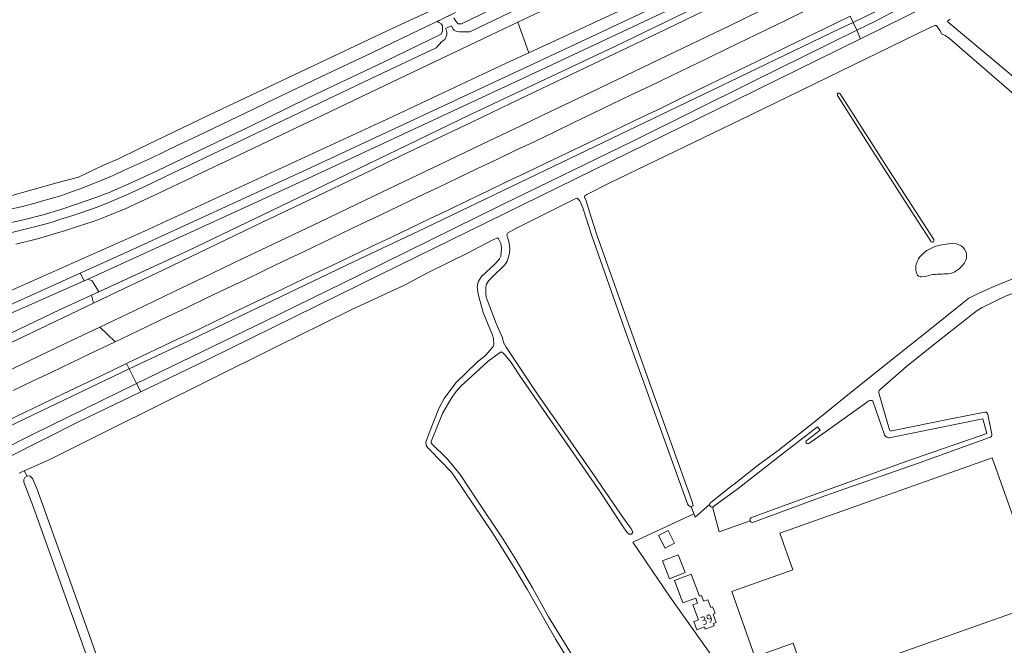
# Model space of a CAD drawing. Header units: metres. Extents: x 209813 to 223847, y 571801 to 587119.
# Tile 26 of 256: x 212626 to 213086, y 573657 to 573950. Entities that reach past the tile are written whole.
import ezdxf
from ezdxf.enums import TextEntityAlignment as Align

# ---------------------------------------------------------------- set-up
doc = ezdxf.new("R2010")
doc.units = ezdxf.units.M
for name, color, linetype, lineweight in [('B-RO-GR-BOS_GEMENGD-GV', 8, 'Continuous', 0), ('B-RO-GR-GRAS-GV', 8, 'Continuous', 0), ('B-RO-GR-GROENVOORZIENING-GV', 8, 'Continuous', 0), ('B-RO-GW-TALUD_KRUIN-G', 8, 'Continuous', 0), ('B-RO-OG-BEBOUWING-GV', 8, 'Continuous', 0), ('B-RO-OG-BEBOUWING-T18', 8, 'Continuous', 0), ('B-RO-OG-TERREIN_ERF-GV', 8, 'Continuous', 0), ('B-RO-OG-WEG-GV', 8, 'Continuous', 0)]:
    doc.layers.add(name, color=color, linetype=linetype, lineweight=lineweight)
doc.styles.add('NLCS-ISO-M200-T18', font='txt', dxfattribs={"height": 0.36})

msp = doc.modelspace()

# ---------------------------------------------------------------- linework, layer by layer
at = {"layer": 'B-RO-GR-BOS_GEMENGD-GV', "flags": 128}
for points in [[(213092.703, 573912.685), (213060.16, 573940.906), (213058.17, 573942.304), (213056.483, 573943.197), (213055.873, 573944.521), (213054.144, 573946.978), (213053.337, 573946.978), (213050.871, 573945.991), (212967.044, 573905.059), (212901.142, 573873.378), (212890.697, 573867.978), (212889.847, 573867.425), (212889.686, 573867.065), (212889.686, 573866.697), (212890.299, 573865.493), (212892.845, 573857.377), (212895.594, 573848.725), (212920.626, 573778.33), (212939.648, 573725.317), (212940.167, 573723.967), (212940.481, 573722.606), (212939.509, 573722.201), (212941.314, 573717.202), (212948.047, 573723.124)], [(213092.703, 573912.685), (213060.16, 573940.906), (213058.17, 573942.304), (213056.483, 573943.197), (213055.873, 573944.521), (213054.144, 573946.978), (213053.337, 573946.978), (213050.871, 573945.991), (212967.044, 573905.059), (212901.142, 573873.378), (212890.697, 573867.978), (212889.847, 573867.425), (212889.686, 573867.065), (212889.686, 573866.697), (212890.299, 573865.493), (212892.845, 573857.377), (212895.594, 573848.725), (212920.626, 573778.33), (212939.648, 573725.317), (212940.167, 573723.967), (212940.481, 573722.606), (212939.509, 573722.201), (212941.314, 573717.202), (212948.047, 573723.124)], [(213051.441, 573846.227), (213045.348, 573855.571), (213024.026, 573888.815), (213007.793, 573914.367)], [(213051.441, 573846.227), (213045.348, 573855.571), (213024.026, 573888.815), (213007.793, 573914.367)], [(213009.051, 573915.12), (213030.624, 573881.445), (213052.878, 573846.943)], [(213009.051, 573915.12), (213030.624, 573881.445), (213052.878, 573846.943)], [(213051.414, 573842.849), (213053.37, 573843.684), (213055.725, 573844.36), (213060.633, 573845.191), (213063.426, 573844.948), (213065.619, 573844.067)], [(213051.414, 573842.849), (213053.37, 573843.684), (213055.725, 573844.36), (213060.633, 573845.191), (213063.426, 573844.948), (213065.619, 573844.067)], [(212948.653, 573724.128), (212958.718, 573732.123), (212959.652, 573732.732), (212970.939, 573741.659), (212980.213, 573748.433), (212997.035, 573761.697), (213013.535, 573774.998), (213036.649, 573793.532), (213051.71, 573805.578), (213066.053, 573817.122), (213069.216, 573819.523), (213073.241, 573821.637), (213080.57, 573824.823), (213095.301, 573830.908)], [(212948.653, 573724.128), (212958.718, 573732.123), (212959.652, 573732.732), (212970.939, 573741.659), (212980.213, 573748.433), (212997.035, 573761.697), (213013.535, 573774.998), (213036.649, 573793.532), (213051.71, 573805.578), (213066.053, 573817.122), (213069.216, 573819.523), (213073.241, 573821.637), (213080.57, 573824.823), (213095.301, 573830.908)]]:
    msp.add_lwpolyline(points, dxfattribs=at)
at = {"layer": 'B-RO-GR-BOS_GEMENGD-GV'}
for points in [[(213007.793, 573914.367, -0.9581234), (213009.051, 573915.12)], [(213007.793, 573914.367, -0.9581234), (213009.051, 573915.12)], [(213046.941, 573839.583, -0.0817989), (213051.414, 573842.849)], [(213046.941, 573839.583, -0.0817989), (213051.414, 573842.849)], [(213052.878, 573846.943, -0.9997261), (213051.441, 573846.227)], [(213052.878, 573846.943, -0.9997261), (213051.441, 573846.227)], [(213065.619, 573844.067, -0.2096814), (213068.128, 573840.314)], [(213065.619, 573844.067, -0.2096814), (213068.128, 573840.314)], [(213044.501, 573834.679, -0.1355335), (213046.941, 573839.583)], [(213044.501, 573834.679, -0.1355335), (213046.941, 573839.583)], [(213068.128, 573840.314, -0.1683673), (213067.325, 573836.444)], [(213068.128, 573840.314, -0.1683673), (213067.325, 573836.444)], [(213044.855, 573830.928, -0.0900371), (213044.501, 573834.679)], [(213044.855, 573830.928, -0.0900371), (213044.501, 573834.679)], [(213067.325, 573836.444, -0.1406196), (213063.529, 573832.539)], [(213067.325, 573836.444, -0.1406196), (213063.529, 573832.539)], [(213047.167, 573829.529, -0.3725975), (213044.855, 573830.928)], [(213047.167, 573829.529, -0.3725975), (213044.855, 573830.928)], [(213051.597, 573830.52, -0.0410266), (213047.167, 573829.529)], [(213051.597, 573830.52, -0.0410266), (213047.167, 573829.529)], [(213059.498, 573831.029, 0.0130718), (213051.597, 573830.52)], [(213059.498, 573831.029, 0.0130718), (213051.597, 573830.52)], [(213063.529, 573832.539, -0.1444076), (213059.498, 573831.029)], [(213063.529, 573832.539, -0.1444076), (213059.498, 573831.029)], [(212948.047, 573723.124, -0.2766829), (212948.653, 573724.128)], [(212948.047, 573723.124, -0.2766829), (212948.653, 573724.128)]]:
    msp.add_lwpolyline(points, format="xyb", dxfattribs=at)
at = {"layer": 'B-RO-GR-GRAS-GV', "flags": 128}
for points in [[(213300.853, 574084.993), (213268.649, 574071.005), (213238.723, 574057.719), (213201.056, 574039.572), (213150.54, 574014.583), (213092.523, 573986.339), (213015.153, 573948.495), (213016.83, 573944.791), (213025.273, 573948.954), (213055.89, 573965.229), (213097.891, 573985.422), (213141.912, 574006.934), (213197.588, 574034.493)], [(213018.609, 573940.863), (213139.639, 574000.631), (213193.417, 574026.535), (213210.105, 574035.209), (213217.175, 574038.613), (213220.597, 574039.428), (213220.835, 574039.311), (213230.038, 574043.647), (213230.457, 574044.046), (213237.293, 574047.066), (213285.279, 574068.647), (213304.574, 574076.793), (213302.155, 574082.124), (213251.988, 574060.233), (213197.588, 574034.493)], [(212997.696, 573987.038), (212995.951, 573990.892), (212950.856, 573969.153), (212885.161, 573938.204), (212823.813, 573909.526), (212759.594, 573879.613), (212731.472, 573866.705), (212674.467, 573840.427), (212654.027, 573831.22)], [(212817.11, 573953.571), (212800.177, 573945.845), (212742.18, 573918.328), (212714.452, 573905.205), (212681.537, 573889.436), (212671.907, 573884.779), (212665.027, 573881.71), (212653.28, 573876.207), (212643.226, 573873.455), (212621.001, 573867.211)], [(212614.827, 573859.808), (212626.534, 573862.311), (212632.421, 573863.81), (212635.964, 573864.877), (212640.55, 573866.144), (212644.392, 573867.276), (212647.998, 573868.521), (212650.536, 573869.488), (212654.093, 573870.754), (212661.606, 573873.721), (212669.506, 573876.902), (212674.322, 573879.199), (212686.851, 573884.814), (212699.745, 573891.064), (212711.97, 573896.89), (212731.757, 573906.404), (212741.03, 573910.837), (212766.137, 573922.881), (212790.685, 573934.467), (212812.644, 573945.047), (212814.985, 573946.128), (212829.384, 573953.139)], [(213060.527, 573950.006), (213059.211, 573949.056), (213059.55, 573948.508), (213100.512, 573914.282)], [(213015.153, 573948.495), (213008.868, 573945.421), (212944.77, 573914.64), (212879.21, 573883.075), (212811.835, 573850.722), (212781.707, 573836.525), (212702.414, 573798.627), (212676.986, 573786.506), (212680.444, 573779.771), (212685.815, 573782.411), (212740.783, 573809.067), (212783.736, 573830.035)], [(212682.47, 573775.825), (212713.706, 573790.882), (212794.301, 573830.607), (212959.811, 573911.827), (213018.609, 573940.863), (213016.83, 573944.791), (212968.23, 573920.83), (212912.231, 573892.897), (212851.399, 573863.316), (212783.736, 573830.035)], [(212957.087, 573641.188), (212929.675, 573679.858), (212912.285, 573705.621), (212940.717, 573718.856), (212939.509, 573722.201), (212939.167, 573722.058), (212938.261, 573722.663), (212937.82, 573723.546), (212908.386, 573805.336), (212892.895, 573849.113), (212888.837, 573861.856), (212887.409, 573865.092), (212886.704, 573865.909), (212886.25, 573866.262), (212885.658, 573866.163), (212857.597, 573852.105), (212853.743, 573850.002), (212853.481, 573849.639), (212853.448, 573849.183), (212853.685, 573847.973), (212854.287, 573846.069), (212854.73, 573842.822), (212854.627, 573840.711), (212854.238, 573838.766), (212853.53, 573836.87), (212852.403, 573835.199), (212846.542, 573829.384), (212844.889, 573827.656), (212843.936, 573826.09), (212843.756, 573825.673), (212843.621, 573824.474), (212843.639, 573822.092), (212843.804, 573819.989), (212844.156, 573818.737), (212848.421, 573807.714), (212851.33, 573801.047), (212851.86, 573798.923), (212853.006, 573796.726), (212868.027, 573774.261), (212880.47, 573756.509), (212893.575, 573737.71), (212899.583, 573728.78), (212907.948, 573716.849), (212910.612, 573712.957), (212911.693, 573711.675), (212912.223, 573710.299), (212911.641, 573709.373), (212910.582, 573709.24), (212909.398, 573710.233), (212907.736, 573712.738), (212897.039, 573729.022), (212859.468, 573783.315), (212855.415, 573789.48), (212852.805, 573792.819), (212851.572, 573794.115), (212850.779, 573794.555), (212850.359, 573794.409), (212844.693, 573790.17), (212840.422, 573786.231), (212832.04, 573778.549), (212829.644, 573775.922), (212827.378, 573772.734), (212823.354, 573765.659), (212818.024, 573752.606), (212817.989, 573751.873), (212825.712, 573744.328), (212831.533, 573737.183), (212839.393, 573725.406), (212851.435, 573707.473), (212857.564, 573697.442), (212865.425, 573684.263), (212872.794, 573670.657), (212883.997, 573652.375)], [(212881.782, 573651.246), (212876.256, 573660.042), (212863, 573683.227), (212857.095, 573693.23), (212846.713, 573709.909), (212828.592, 573736.664), (212827.187, 573738.593), (212817.504, 573748.631), (212816.434, 573749.594), (212815.709, 573750.747), (212815.533, 573752.241), (212817.222, 573756.998), (212821.546, 573768.014), (212824.15, 573772.676), (212829.541, 573779.971), (212839.49, 573789.665), (212843.498, 573792.97), (212846.156, 573796.024), (212847.158, 573797.361), (212847.319, 573797.936), (212847.133, 573800.749), (212846.667, 573802.321), (212842.404, 573812.868), (212839.919, 573821.395), (212839.53, 573824.901), (212839.95, 573827.156), (212841.593, 573829.676), (212847.966, 573835.698), (212849.893, 573837.979), (212850.52, 573839.149), (212850.874, 573842.873), (212850.777, 573844.213), (212850.513, 573845.208), (212850.161, 573846.069), (212849.483, 573847.339), (212849.202, 573847.632), (212849.005, 573847.734), (212846.295, 573846.48), (212835.394, 573840.783), (212816.583, 573831.558), (212805.893, 573825.843), (212781.05, 573814.354), (212767.064, 573807.506), (212746.896, 573797.508), (212712.827, 573780.557), (212668.16, 573758.382), (212639.642, 573744.108), (212627.945, 573738.836), (212629.248, 573736.443), (212630.622, 573736.529), (212631.787, 573735.247), (212633.862, 573730.636), (212649.534, 573686.913), (212673.663, 573619.004)], [(212325.636, 573675.316), (212326.687, 573677.463), (212335.806, 573682.191), (212410.603, 573716.26), (212470.072, 573743.22), (212513.708, 573763.205), (212601.034, 573803.463), (212655.852, 573827.664), (212654.027, 573831.22), (212606.057, 573809.612), (212545.338, 573781.871), (212472.387, 573748.316), (212416.728, 573723.27), (212380.046, 573706.996), (212350.937, 573693.79), (212326.161, 573682.313), (212319.602, 573678.788), (212323.652, 573669.531), (212324.239, 573672.467)], [(212655.852, 573827.664), (212658.391, 573828.785)], [(213022.544, 573771.646), (213002.236, 573757.166), (212994.473, 573751.682)], [(213029.669, 573756.196), (213024.303, 573771.465)], [(212967.747, 573717.137), (212994.224, 573726.726), (213040.713, 573743.506), (213077.644, 573756.385), (213075.821, 573763.246), (213032.755, 573754.433)], [(212993.685, 573753.227), (212999.724, 573757.923), (212998.505, 573759.469), (212982.186, 573746.851), (212961.481, 573730.683), (212949.943, 573722.259)], [(212627.945, 573738.836), (212625.628, 573737.792)], [(212672.992, 573614.931), (212672.119, 573614.486), (212671.157, 573615.689), (212669.622, 573617.941), (212668.683, 573620.016), (212661.243, 573640.899), (212632.158, 573722.302), (212627.819, 573733.563), (212627.819, 573734.862), (212628.272, 573735.842), (212629.248, 573736.443)], [(212949.492, 573722.017), (212952.534, 573710.452), (212967.085, 573715.475)]]:
    msp.add_lwpolyline(points, dxfattribs=at)
for points in [[(212662.851, 573822.591), (212703.981, 573841.566), (212764.07, 573870.372), (212836.13, 573905.22), (212903.785, 573937.153), (212979.25, 573973.747), (212999.277, 573983.548), (212997.696, 573987.038), (212925.111, 573952.4), (212869.148, 573926.083), (212816.695, 573901.735), (212762.175, 573876.235), (212725.545, 573859.427), (212658.391, 573828.785), (212657.58, 573828.427), (212659.738, 573827.742)], [(212345.7, 573619.137), (212353.207, 573605.673), (212353.784, 573607.22), (212355.557, 573608.777), (212361.821, 573612.646), (212378.485, 573621.472), (212411.672, 573639.862), (212429.197, 573649.138), (212466.955, 573668.731), (212499.231, 573685.07), (212555.421, 573712.772), (212590.598, 573730.841), (212619.604, 573744.829), (212653.564, 573761.966), (212682.47, 573775.825), (212680.444, 573779.771), (212632.07, 573755.987), (212584.791, 573732.242), (212497.47, 573689.263), (212383.868, 573633.055), (212354.162, 573618.545), (212350.818, 573617.726), (212349.539, 573617.624), (212346.467, 573618.486)]]:
    msp.add_lwpolyline(points, close=True, dxfattribs=at)
at = {"layer": 'B-RO-GR-GRAS-GV'}
for points in [[(213024.303, 573771.465, 0.3282385), (213022.544, 573771.646)], [(213032.755, 573754.433, -0.417359), (213029.669, 573756.196)], [(212994.473, 573751.682, -1.1843719), (212993.685, 573753.227)], [(212949.943, 573722.259, -0.1128716), (212949.492, 573722.017)], [(212967.085, 573715.475, -0.454016), (212967.747, 573717.137)]]:
    msp.add_lwpolyline(points, format="xyb", dxfattribs=at)
at = {"layer": 'B-RO-GR-GROENVOORZIENING-GV', "flags": 128}
for points in [[(213015.153, 573948.495), (213092.523, 573986.339)], [(212999.277, 573983.548), (212979.25, 573973.747), (212903.785, 573937.153), (212836.13, 573905.22), (212764.07, 573870.372), (212703.981, 573841.566), (212659.299, 573820.952), (212660.239, 573817.229), (212674.666, 573824.148), (212692.677, 573832.753), (212739.572, 573855.224), (212757.644, 573863.852), (212790.101, 573879.425), (212804.52, 573886.361), (212837.015, 573901.854), (212855.029, 573910.507), (212869.486, 573917.362), (212903.755, 573933.782), (212919.981, 573941.575), (212936.234, 573949.311), (212954.233, 573958.015), (212984.808, 573972.889), (213001.001, 573980.748)], [(212971.791, 573953.847), (212957.418, 573946.816), (212924.908, 573931.331), (212892.456, 573915.745), (212874.412, 573907.12), (212859.991, 573900.19), (212841.908, 573891.595), (212825.681, 573883.804), (212794.986, 573869.179), (212762.532, 573853.6), (212744.527, 573844.979), (212730.085, 573838.092), (212712.045, 573829.455), (212697.624, 573822.525), (212679.531, 573813.887), (212663.299, 573806.106)], [(212670.339, 573799.217), (212676.945, 573802.293), (212694.952, 573810.995), (212703.997, 573815.268), (212712.989, 573819.644), (212722.045, 573823.887), (212731.074, 573828.184), (212740.076, 573832.538), (212749.097, 573836.855), (212758.127, 573841.151), (212767.124, 573845.515), (212776.143, 573849.836), (212785.182, 573854.114), (212794.208, 573858.419), (212803.195, 573862.804), (212812.224, 573867.103), (212821.286, 573871.333), (212830.272, 573875.721), (212839.322, 573879.977), (212848.348, 573884.281), (212857.335, 573888.667), (212866.403, 573892.884), (212875.441, 573897.163), (212884.42, 573901.567), (212893.45, 573905.864), (212911.468, 573914.544), (212920.512, 573918.812), (212947.526, 573931.859), (212956.528, 573936.215), (212965.52, 573940.59), (212983.492, 573949.367), (212992.506, 573953.697)], [(212676.986, 573786.506), (212702.414, 573798.627), (212781.707, 573836.525), (212811.835, 573850.722), (212879.21, 573883.075), (212944.77, 573914.64), (213008.868, 573945.421), (213015.153, 573948.495), (213013.851, 573951.371), (213006.447, 573947.762), (212997.458, 573943.38), (212988.454, 573939.03), (212983.936, 573936.887), (212974.953, 573932.493), (212965.946, 573928.149), (212961.459, 573925.942), (212947.971, 573919.379), (212934.458, 573912.868), (212925.43, 573908.451), (212916.401, 573904.153), (212898.384, 573895.471), (212871.318, 573882.532), (212862.287, 573878.237), (212853.271, 573873.911), (212844.274, 573869.546), (212835.225, 573865.29), (212826.228, 573860.924), (212817.191, 573856.642), (212799.155, 573847.999), (212790.125, 573843.702), (212781.109, 573839.376), (212772.075, 573835.09), (212763.068, 573830.745), (212754.037, 573826.449), (212745.019, 573822.13), (212726.996, 573813.458), (212717.964, 573809.166), (212708.96, 573804.815), (212699.909, 573800.564), (212675.703, 573789.003)], [(212659.299, 573820.952), (212644.461, 573814.107), (212587.371, 573786.816)], [(212611.491, 573793.998), (212627.751, 573801.72), (212660.239, 573817.229)], [(212622.807, 573776.424), (212631.794, 573780.809), (212640.85, 573785.051), (212649.868, 573789.374), (212658.846, 573793.778), (212670.339, 573799.217), (212663.299, 573806.106), (212647.062, 573798.337), (212630.808, 573790.602), (212616.378, 573783.69)], [(212676.986, 573786.506), (212675.703, 573789.003), (212663.808, 573783.337), (212645.773, 573774.692), (212636.729, 573770.425), (212627.739, 573766.044), (212600.656, 573753.141)]]:
    msp.add_lwpolyline(points, dxfattribs=at)
msp.add_lwpolyline([(212676.986, 573786.506), (212632.167, 573765.143), (212562.554, 573731.524), (212492.338, 573697.942), (212439.245, 573672.601), (212384.251, 573646.307), (212350.416, 573630.019), (212349.025, 573629.777), (212348.348, 573630.131), (212342.179, 573627.186), (212345.7, 573619.137), (212346.467, 573618.486), (212349.539, 573617.624), (212350.818, 573617.726), (212354.162, 573618.545), (212383.868, 573633.055), (212497.47, 573689.263), (212584.791, 573732.242), (212632.07, 573755.987), (212680.444, 573779.771)], close=True, dxfattribs=at)
at = {"layer": 'B-RO-GW-TALUD_KRUIN-G', "flags": 128}
for points in [[(213300.853, 574084.993), (213268.649, 574071.005), (213238.723, 574057.719), (213201.056, 574039.572), (213150.54, 574014.583), (213092.523, 573986.339), (213015.153, 573948.495)], [(212662.851, 573822.591), (212703.981, 573841.566), (212764.07, 573870.372), (212836.13, 573905.22), (212903.785, 573937.153), (212979.25, 573973.747), (212999.277, 573983.548)], [(213015.153, 573948.495), (213008.868, 573945.421), (212944.77, 573914.64), (212879.21, 573883.075), (212811.835, 573850.722), (212781.707, 573836.525), (212702.414, 573798.627), (212676.986, 573786.506)], [(212333.476, 573664.903), (212340.591, 573668.41), (212388.861, 573691.216), (212475.26, 573733.112), (212519.387, 573754.027), (212587.371, 573786.816), (212644.461, 573814.107), (212659.299, 573820.952)], [(212659.299, 573820.952), (212662.851, 573822.591)], [(212676.986, 573786.506), (212632.167, 573765.143), (212562.554, 573731.524), (212492.338, 573697.942), (212439.245, 573672.601), (212384.251, 573646.307), (212350.416, 573630.019), (212349.025, 573629.777), (212348.348, 573630.131), (212342.179, 573627.186)]]:
    msp.add_lwpolyline(points, dxfattribs=at)
at = {"layer": 'B-RO-OG-BEBOUWING-GV', "flags": 128}
msp.add_lwpolyline([(213017.806, 573646.965), (213104.025, 573677.557), (213080.128, 573744.911), (212980.928, 573709.713), (212987.004, 573692.589), (212958.457, 573682.461), (212969.31, 573651.99), (212987.13, 573658.34), (212990.59, 573648.61)], dxfattribs=at)
for points in [[(212924.267, 573708.644), (212927.293, 573702.838), (212931.715, 573705.143), (212928.689, 573710.949)], [(212926.176, 573696.878), (212929.442, 573688.501), (212936.733, 573691.343), (212933.467, 573699.72)], [(212940.288, 573676.304), (212942.889, 573669.307), (212940.714, 573668.499), (212942.137, 573664.673), (212945.652, 573665.98), (212946.059, 573664.884), (212950.315, 573666.466), (212949.936, 573667.487), (212951.212, 573667.962), (212949.716, 573671.986), (212950.667, 573672.339), (212949.534, 573675.388), (212948.615, 573675.047), (212947.267, 573678.672), (212945.313, 573677.946), (212944.3, 573680.67), (212943.345, 573680.315), (212939.511, 573690.63), (212931.642, 573687.705), (212935.549, 573677.193), (212941.611, 573679.447), (212942.477, 573677.117)]]:
    msp.add_lwpolyline(points, close=True, dxfattribs=at)
at = {"layer": 'B-RO-OG-TERREIN_ERF-GV', "flags": 128}
for points in [[(213143.722, 573843.018), (213130.824, 573837.828), (213108.369, 573828.485), (213086.669, 573820.614), (213075.459, 573815.278)], [(213069.528, 573810.977), (213051.196, 573796.494), (213040.16, 573787.71), (213027.793, 573776.882)], [(213027.252, 573774.764), (213032.078, 573757.989)], [(213033.226, 573757.556), (213060.776, 573763.229), (213076.723, 573766.333)], [(213078.014, 573765.182), (213080.013, 573756.058)], [(213078.898, 573754.516), (213044.84, 573742.1), (213002.017, 573727.146), (212968.57, 573714.91)], [(212990.59, 573648.61), (212987.13, 573658.34), (212969.31, 573651.99), (212958.457, 573682.461), (212987.004, 573692.589), (212980.928, 573709.713), (213080.128, 573744.911), (213104.025, 573677.557), (213017.806, 573646.965)], [(212948.047, 573723.124), (212941.314, 573717.202), (212940.717, 573718.856), (212912.285, 573705.621), (212929.675, 573679.858), (212957.087, 573641.188)]]:
    msp.add_lwpolyline(points, dxfattribs=at)
at = {"layer": 'B-RO-OG-TERREIN_ERF-GV'}
for points in [[(213075.459, 573815.278, 0.049344), (213069.528, 573810.977)], [(213027.793, 573776.882, 0.3468286), (213027.252, 573774.764)], [(213076.723, 573766.333, -0.3798507), (213078.014, 573765.182)], [(213032.078, 573757.989, 0.4161062), (213033.226, 573757.556)], [(213080.013, 573756.058, -0.3966803), (213078.898, 573754.516)], [(212949.492, 573722.017, -0.4963032), (212948.047, 573723.124)], [(212968.57, 573714.91, -0.3837279), (212967.085, 573715.475)]]:
    msp.add_lwpolyline(points, format="xyb", dxfattribs=at)
at = {"layer": 'B-RO-OG-TERREIN_ERF-GV', "flags": 128}
for points in [[(212931.715, 573705.143), (212927.293, 573702.838), (212924.267, 573708.644), (212928.689, 573710.949)], [(212936.733, 573691.343), (212929.442, 573688.501), (212926.176, 573696.878), (212933.467, 573699.72)], [(212942.477, 573677.117), (212941.611, 573679.447), (212935.549, 573677.193), (212931.642, 573687.705), (212939.511, 573690.63), (212943.345, 573680.315), (212944.3, 573680.67), (212945.313, 573677.946), (212947.267, 573678.672), (212948.615, 573675.047), (212949.534, 573675.388), (212950.667, 573672.339), (212949.716, 573671.986), (212951.212, 573667.962), (212949.936, 573667.487), (212950.315, 573666.466), (212946.059, 573664.884), (212945.652, 573665.98), (212942.137, 573664.673), (212940.714, 573668.499), (212942.889, 573669.307), (212940.288, 573676.304)]]:
    msp.add_lwpolyline(points, close=True, dxfattribs=at)
at = {"layer": 'B-RO-OG-WEG-GV', "flags": 128}
for points in [[(212953.439, 574006.712), (212832.162, 573947.849), (212830.617, 573947.785), (212829.589, 573949.071), (212828.672, 573950.627)], [(212620.817, 573850.021), (212634.565, 573853.368), (212640.477, 573855.021), (212644.58, 573856.375), (212651.029, 573858.408), (212654.852, 573859.642), (212661.533, 573862.007), (212665.893, 573863.645), (212674.819, 573867.441), (212683.906, 573871.615), (212697.863, 573878.278), (212708.119, 573883.215), (212716.175, 573887.027), (212724.464, 573891.005), (212732.801, 573894.961), (212790.035, 573922.276), (212820.312, 573936.648), (212823.076, 573939.477), (212824.457, 573940.551), (212824.926, 573941.466), (212825.287, 573942.739), (212825.363, 573943.803), (212825.201, 573944.719), (212824.793, 573945.59), (212827.472, 573946.845), (212828.213, 573945.514), (212828.839, 573944.811), (212829.922, 573944.279), (212831.29, 573944.088), (212836.051, 573944.125), (212873.17, 573961.928)], [(212882.344, 573959.935), (212858.511, 573948.601), (212863.685, 573934.239), (212909.832, 573955.614)], [(212829.384, 573953.139), (212820.785, 573948.945), (212821.694, 573948.428), (212822.665, 573947.825), (212823.345, 573946.807), (212823.339, 573944.333), (212822.651, 573942.991), (212796.091, 573930.005), (212760.959, 573913.304), (212732.668, 573899.547), (212717.891, 573892.5), (212690.044, 573879.031), (212679.586, 573874.203), (212667.629, 573869.049), (212658.731, 573865.718), (212645.06, 573861.095), (212636.721, 573858.516), (212627.657, 573856.146), (212613.848, 573853.248)], [(212858.511, 573948.601), (212845.479, 573942.404), (212800.024, 573920.699), (212763.801, 573903.452), (212741.945, 573893.024), (212731.405, 573887.987), (212721.313, 573883.122), (212714.006, 573879.694), (212706.841, 573876.29), (212690.425, 573868.452), (212682.088, 573864.543), (212674.733, 573861.232), (212671.266, 573859.742), (212666.228, 573857.745), (212662.267, 573856.252), (212659.688, 573855.335), (212656.781, 573854.344), (212652.794, 573853.062), (212649.089, 573851.853), (212647.19, 573851.248), (212634.185, 573847.376), (212624.028, 573844.894)], [(212619.662, 573822.289), (212684.135, 573850.836), (212797.514, 573903.294), (212853.106, 573929.34), (212863.685, 573934.239)]]:
    msp.add_lwpolyline(points, dxfattribs=at)

# ---------------------------------------------------------------- texts
at = {"layer": 'B-RO-OG-BEBOUWING-T18', "style": 'NLCS-ISO-M200-T18'}
msp.add_text('39', height=4, rotation=20.4, dxfattribs=at).set_placement((212946.793, 573669.424), align=Align.MIDDLE)

doc.saveas('drawing.dxf')
